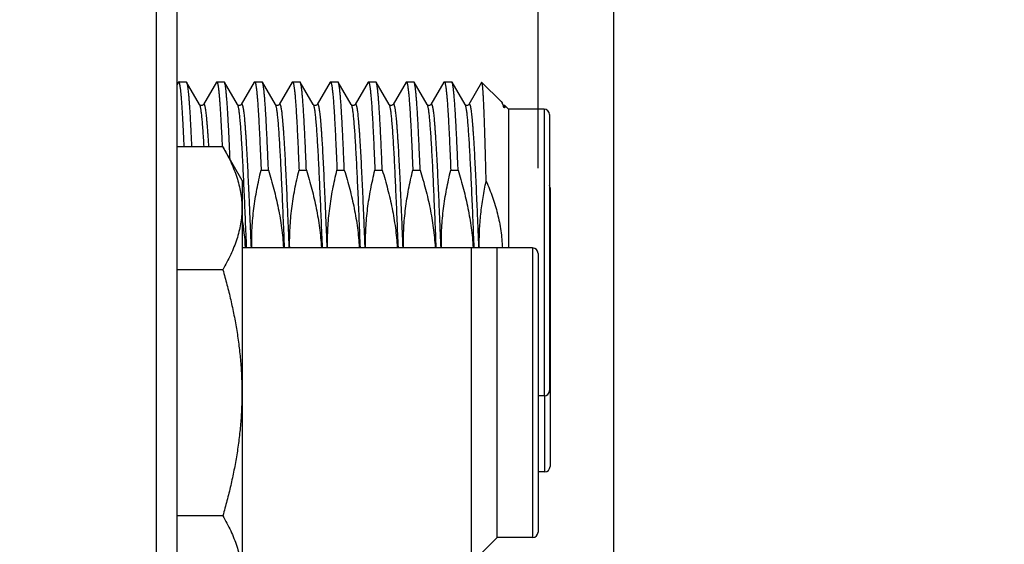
# Model space of a CAD drawing. Header units: inches. Extents: x 0 to 22, y 0 to 17.
# Tile 29 of 91: x 2.3 to 3, y 10.7 to 11.1. Entities that reach past the tile are written whole.
import ezdxf

# ---------------------------------------------------------------- set-up
doc = ezdxf.new("R2010")
doc.units = ezdxf.units.IN
doc.header["$LTSCALE"] = 1.21
doc.header["$MEASUREMENT"] = 0
doc.layers.get('0').update_dxf_attribs({"linetype": 'CONTINUOUS'})
doc.layers.add('DIMENSIONS', color=7, linetype='CONTINUOUS')
doc.styles.get("Standard").update_dxf_attribs({"font": 'txt', "width": 0.8})
doc.dimstyles.new('DIMSTYLE_1', dxfattribs={"dimtxt": 0.125, "dimasz": 0.18, "dimexe": 0.18, "dimexo": 0.0625, "dimgap": 0.09, "dimtad": 0, "dimtih": 1, "dimtoh": 1, "dimdec": 3, "dimzin": 4, "dimdsep": 46, "dimtxsty": 'STANDARD', "dimblk": '_FILLED', "dimblk1": '_FILLED', "dimblk2": '_FILLED', "dimcen": 0.09, "dimadec": 0, "dimazin": 0, "dimtp": 0.01, "dimtm": 0.01, "dimtfac": 1, "dimtdec": 3, "dimtofl": 0, "dimtmove": 0, "dimatfit": 3, "dimldrblk": '_FILLED', "dimfxl": 1, "dimtolj": 1, "dimtzin": 4, "dimarcsym": 0})

# ---------------------------------------------------------------- blocks, each defined once
blk = doc.blocks.new('*D33')
at = {"layer": 'DIMENSIONS', "color": 2, "linetype": 'CONTINUOUS'}
for p, q in [((2.91087, 12.57), (2.91087, 12.77886)), ((2.7265, 12.42188), (2.91087, 12.57)), ((2.7265, 9.70625), (2.7265, 12.42188))]:
    blk.add_line(p, q, dxfattribs=at)
at = {"layer": 'DIMENSIONS', "color": 2, "linetype": 'CONTINUOUS', "insert": (2.84837, 12.84136), "char_height": 0.125, "width": 1.225, "attachment_point": 1, "rotation": 90, "line_spacing_factor": 0.9}
blk.add_mtext('.435{\\Ftxt.shx;\\W1.000000;\\H0.125000; }[11.05]', dxfattribs=at)
blk = doc.blocks.new('_FILLED')
at = {"color": 0, "linetype": 'BYBLOCK'}
blk.add_solid([(0, 0), (-1, 0.1736), (-1, -0.1736)], dxfattribs=at)
blk = doc.blocks.new('*D36')
at = {"layer": 'DIMENSIONS', "color": 2, "linetype": 'CONTINUOUS'}
blk.add_line((2.671, 10.98472), (2.671, 12.78094), dxfattribs=at)
at = {"layer": 'DIMENSIONS', "color": 2, "linetype": 'CONTINUOUS', "insert": (2.6085, 12.84344), "char_height": 0.125, "width": 1.425, "attachment_point": 1, "rotation": 90, "line_spacing_factor": 0.9}
blk.add_mtext('3X .380{\\Ftxt.shx;\\W1.000000;\\H0.125000; }[9.64]', dxfattribs=at)

msp = doc.modelspace()

# ---------------------------------------------------------------- linework, layer by layer
at = {"color": 7, "linetype": 'CONTINUOUS'}
for p, q in [((2.39137, 12.09136), (2.39137, 7.95545)), ((2.40637, 12.07736), (2.40637, 7.95545)), ((2.40762, 11.04762), (2.40637, 11.04546)), ((2.40789, 11.04785), (2.40762, 11.04762)), ((2.40789, 11.04785), (2.41328, 11.04785)), ((2.41328, 11.04785), (2.41355, 11.04762)), ((2.42305, 11.0312), (2.41355, 11.04762)), ((2.43539, 11.04762), (2.42589, 11.0312)), ((2.43539, 11.04762), (2.43566, 11.04785)), ((2.43566, 11.04785), (2.44105, 11.04785)), ((2.44132, 11.04762), (2.44105, 11.04785)), ((2.45083, 11.0312), (2.44132, 11.04762)), ((2.46317, 11.04762), (2.45367, 11.0312)), ((2.46317, 11.04762), (2.46344, 11.04785)), ((2.46344, 11.04785), (2.46883, 11.04785)), ((2.4691, 11.04762), (2.46883, 11.04785)), ((2.4786, 11.0312), (2.4691, 11.04762)), ((2.49095, 11.04762), (2.48145, 11.0312)), ((2.49095, 11.04762), (2.49122, 11.04785)), ((2.49122, 11.04785), (2.49661, 11.04785)), ((2.49688, 11.04762), (2.49661, 11.04785)), ((2.50638, 11.0312), (2.49688, 11.04762)), ((2.51872, 11.04762), (2.50922, 11.0312)), ((2.51872, 11.04762), (2.51899, 11.04785)), ((2.51899, 11.04785), (2.52438, 11.04785)), ((2.52466, 11.04762), (2.52438, 11.04785)), ((2.53416, 11.0312), (2.52466, 11.04762)), ((2.5465, 11.04762), (2.537, 11.0312)), ((2.5465, 11.04762), (2.54677, 11.04785)), ((2.54677, 11.04785), (2.55216, 11.04785)), ((2.55243, 11.04762), (2.55216, 11.04785)), ((2.56193, 11.0312), (2.55243, 11.04762)), ((2.57428, 11.04762), (2.56478, 11.0312)), ((2.57428, 11.04762), (2.57455, 11.04785)), ((2.57455, 11.04785), (2.57994, 11.04785)), ((2.58021, 11.04762), (2.57994, 11.04785)), ((2.58971, 11.0312), (2.58021, 11.04762)), ((2.60206, 11.04762), (2.59255, 11.0312)), ((2.60206, 11.04762), (2.60233, 11.04785)), ((2.60233, 11.04785), (2.60772, 11.04785)), ((2.60799, 11.04762), (2.60772, 11.04785)), ((2.61749, 11.0312), (2.60799, 11.04762)), ((2.62966, 11.04733), (2.62033, 11.0312)), ((2.62983, 11.04739), (2.62966, 11.04733)), ((2.62983, 11.04739), (2.64386, 11.03337)), ((2.64386, 11.03337), (2.64459, 11.03237)), ((2.64527, 11.0312), (2.64459, 11.03237)), ((2.64459, 11.03237), (2.645, 11.03158)), ((2.42306, 11.03118), (2.42305, 11.0312)), ((2.45084, 11.03118), (2.45083, 11.0312)), ((2.47861, 11.03118), (2.4786, 11.0312)), ((2.50639, 11.03118), (2.50638, 11.0312)), ((2.53417, 11.03118), (2.53416, 11.0312)), ((2.56194, 11.03118), (2.56193, 11.0312)), ((2.58973, 11.03117), (2.58971, 11.0312)), ((2.6175, 11.03117), (2.61749, 11.0312)), ((2.64517, 11.03118), (2.64576, 11.02968)), ((2.64528, 11.03117), (2.64527, 11.0312)), ((2.64676, 11.03047), (2.64937, 11.02785)), ((2.64937, 11.02785), (2.64937, 10.92622)), ((2.67537, 11.02785), (2.64937, 11.02785)), ((2.67937, 11.02385), (2.67937, 10.82185)), ((2.44015, 11.00035), (2.40637, 11.00035)), ((2.45437, 10.97572), (2.44015, 11.00035)), ((2.46816, 10.98314), (2.47355, 10.98314)), ((2.49594, 10.98314), (2.50133, 10.98314)), ((2.52371, 10.98314), (2.5291, 10.98314)), ((2.55149, 10.98314), (2.55688, 10.98314)), ((2.57927, 10.98314), (2.58466, 10.98314)), ((2.60705, 10.98314), (2.61243, 10.98314)), ((2.45437, 10.97572), (2.45437, 10.66472)), ((2.67976, 10.9702), (2.67976, 10.7662)), ((2.45437, 10.92654), (2.64068, 10.92654)), ((2.622, 10.92654), (2.622, 10.69522)), ((2.641, 10.92622), (2.64068, 10.92654)), ((2.641, 10.71422), (2.641, 10.92622)), ((2.667, 10.92622), (2.641, 10.92622)), ((2.671, 10.92222), (2.671, 10.71822)), ((2.44015, 10.91029), (2.40637, 10.91029)), ((2.67537, 10.81785), (2.671, 10.81785)), ((2.67576, 10.7622), (2.671, 10.7622)), ((2.44015, 10.73015), (2.40637, 10.73015)), ((2.641, 10.71422), (2.622, 10.69522)), ((2.667, 10.71422), (2.641, 10.71422))]:
    msp.add_line(p, q, dxfattribs=at)
at = {"color": 9, "linetype": 'CONTINUOUS'}
for p, q in [((2.64527, 11.0312), (2.64576, 11.02968)), ((2.67537, 11.02785), (2.67537, 10.81785)), ((2.667, 10.92622), (2.667, 10.71422)), ((2.67576, 10.81785), (2.67576, 10.7622))]:
    msp.add_line(p, q, dxfattribs=at)
at = {"color": 7, "linetype": 'CONTINUOUS'}
for points in [[(2.42589, 11.0312), (2.42584, 11.03111), (2.42569, 11.03095), (2.42539, 11.03073), (2.42493, 11.03053), (2.42441, 11.03047), (2.42389, 11.03057), (2.42348, 11.03077), (2.42322, 11.03099), (2.42309, 11.03114), (2.42306, 11.03118)], [(2.45367, 11.0312), (2.45361, 11.03111), (2.45346, 11.03095), (2.45317, 11.03073), (2.4527, 11.03053), (2.45218, 11.03047), (2.45167, 11.03057), (2.45126, 11.03077), (2.45099, 11.03099), (2.45087, 11.03114), (2.45084, 11.03118)], [(2.48145, 11.0312), (2.48139, 11.03111), (2.48124, 11.03095), (2.48094, 11.03073), (2.48048, 11.03053), (2.47996, 11.03047), (2.47945, 11.03057), (2.47903, 11.03077), (2.47877, 11.03099), (2.47864, 11.03114), (2.47861, 11.03118)], [(2.50922, 11.0312), (2.50922, 11.03119), (2.50916, 11.0311), (2.50899, 11.03092), (2.50866, 11.03069), (2.50819, 11.03051), (2.50769, 11.03047), (2.50719, 11.03058), (2.50678, 11.03079), (2.50653, 11.031), (2.50641, 11.03115), (2.50639, 11.03118)], [(2.537, 11.0312), (2.537, 11.03119), (2.53693, 11.0311), (2.53676, 11.03092), (2.53644, 11.03069), (2.53597, 11.03051), (2.53546, 11.03047), (2.53496, 11.03058), (2.53456, 11.03079), (2.53431, 11.031), (2.53419, 11.03115), (2.53417, 11.03118)], [(2.56478, 11.0312), (2.56477, 11.03119), (2.56471, 11.0311), (2.56454, 11.03092), (2.56422, 11.03069), (2.56375, 11.03051), (2.56324, 11.03047), (2.56274, 11.03058), (2.56233, 11.03079), (2.56208, 11.031), (2.56197, 11.03115), (2.56194, 11.03118)], [(2.59255, 11.0312), (2.5925, 11.03111), (2.59234, 11.03094), (2.59204, 11.03072), (2.59159, 11.03053), (2.59109, 11.03047), (2.59059, 11.03055), (2.59016, 11.03076), (2.58989, 11.03098), (2.58975, 11.03113), (2.58973, 11.03117)], [(2.62033, 11.0312), (2.62027, 11.03111), (2.62012, 11.03095), (2.61983, 11.03073), (2.6194, 11.03054), (2.61888, 11.03047), (2.61835, 11.03056), (2.61789, 11.03079), (2.61763, 11.03102), (2.61751, 11.03116), (2.6175, 11.03117)], [(2.64676, 11.03047), (2.64666, 11.03047), (2.64612, 11.03056), (2.64567, 11.03079), (2.6454, 11.03102), (2.64529, 11.03116), (2.64528, 11.03117)]]:
    msp.add_lwpolyline(points, dxfattribs=at)
for centre, radius, start, end in [((2.63186, 11.02542), 0.01451, 23.51765, 25.14175), ((2.67537, 11.02385), 0.004, 0, 90), ((2.67576, 10.9702), 0.004, 0, 25.12105), ((2.25471, 10.91425), 0.20243, 3.48119, 9.47572), ((2.667, 10.92222), 0.004, 0, 90), ((2.67537, 10.82185), 0.004, 270, 360), ((2.67576, 10.7662), 0.004, 270, 360), ((2.667, 10.71822), 0.004, 270, 360)]:
    msp.add_arc(centre, radius, start, end, dxfattribs=at)
for points, knots in [([(2.41187, 11.00039), (2.41171, 11.00391), (2.41147, 11.00904), (2.41113, 11.01569), (2.41089, 11.02024), (2.41064, 11.02449), (2.41039, 11.02841), (2.41014, 11.032), (2.40989, 11.03525), (2.40965, 11.03813), (2.40943, 11.04031), (2.40926, 11.04187), (2.40914, 11.04289), (2.40901, 11.04382), (2.40889, 11.04466), (2.40877, 11.0454), (2.40864, 11.04604), (2.40852, 11.04659), (2.40841, 11.04698), (2.40833, 11.04724), (2.40826, 11.0474), (2.4082, 11.04754), (2.40814, 11.04765), (2.40808, 11.04774), (2.40802, 11.0478), (2.40795, 11.04784), (2.40791, 11.04785), (2.40789, 11.04785)], [0, 0, 0, 0, 0.220589, 0.322292, 0.417832, 0.506909, 0.589242, 0.664573, 0.732669, 0.793317, 0.846335, 0.869933, 0.891568, 0.911225, 0.928892, 0.944562, 0.958228, 0.969893, 0.979566, 0.983663, 0.987274, 0.990409, 0.993082, 0.995316, 0.997154, 0.998672, 1, 1, 1, 1]), ([(2.41355, 11.04762), (2.41357, 11.04758), (2.41361, 11.0475), (2.41367, 11.04737), (2.41372, 11.04722), (2.41381, 11.04697), (2.41391, 11.04661), (2.41402, 11.0461), (2.41414, 11.04552), (2.41425, 11.04485), (2.41437, 11.04409), (2.41453, 11.04292), (2.41473, 11.04125), (2.41496, 11.039), (2.41519, 11.03643), (2.41542, 11.03355), (2.41565, 11.03036), (2.41588, 11.02687), (2.41611, 11.0231), (2.41634, 11.01905), (2.41657, 11.01474), (2.41689, 11.00849), (2.41711, 11.00368), (2.41726, 11.00039)], [0, 0, 0, 0, 0.002643, 0.005695, 0.009166, 0.013064, 0.022154, 0.032988, 0.045575, 0.059917, 0.076009, 0.093846, 0.134717, 0.182437, 0.236885, 0.297921, 0.36538, 0.439082, 0.518825, 0.604394, 0.695552, 0.792052, 1, 1, 1, 1]), ([(2.43566, 11.04785), (2.43569, 11.04785), (2.43573, 11.04784), (2.43579, 11.0478), (2.43586, 11.04774), (2.43592, 11.04765), (2.43598, 11.04754), (2.43604, 11.0474), (2.4361, 11.04724), (2.43619, 11.04698), (2.4363, 11.04658), (2.43642, 11.04604), (2.43654, 11.0454), (2.43667, 11.04466), (2.43679, 11.04382), (2.43692, 11.04289), (2.43704, 11.04186), (2.43721, 11.04031), (2.43742, 11.03813), (2.43767, 11.03524), (2.43792, 11.032), (2.43817, 11.02841), (2.43841, 11.02448), (2.43866, 11.02023), (2.43891, 11.01567), (2.43925, 11.00902), (2.43949, 11.00389), (2.43965, 11.00037)], [0, 0, 0, 0, 0.001328, 0.002845, 0.004683, 0.006918, 0.00959, 0.012725, 0.016336, 0.020434, 0.030106, 0.041771, 0.055438, 0.071108, 0.088776, 0.108433, 0.130069, 0.153667, 0.206686, 0.267336, 0.335432, 0.410765, 0.493098, 0.582175, 0.677715, 0.779416, 1, 1, 1, 1]), ([(2.44544, 10.99119), (2.44528, 10.99509), (2.44503, 11.00081), (2.44468, 11.00824), (2.44442, 11.01339), (2.44416, 11.01824), (2.44391, 11.02277), (2.44365, 11.02695), (2.4434, 11.03079), (2.44314, 11.03426), (2.44288, 11.03735), (2.44263, 11.04005), (2.44241, 11.04206), (2.44223, 11.04346), (2.4421, 11.04436), (2.44198, 11.04516), (2.44185, 11.04586), (2.44172, 11.04645), (2.44161, 11.04687), (2.44152, 11.04716), (2.44146, 11.04734), (2.44139, 11.04749), (2.44135, 11.04758), (2.44132, 11.04762)], [0, 0, 0, 0, 0.206611, 0.30292, 0.394124, 0.479918, 0.560011, 0.634137, 0.702045, 0.763511, 0.81833, 0.866325, 0.907343, 0.925197, 0.941264, 0.955536, 0.968004, 0.978671, 0.98754, 0.991307, 0.994634, 0.997528, 1, 1, 1, 1]), ([(2.46344, 11.04785), (2.46345, 11.04785), (2.46348, 11.04785), (2.46352, 11.04784), (2.46355, 11.04781), (2.46361, 11.04777), (2.46367, 11.04769), (2.46374, 11.04757), (2.46382, 11.04741), (2.46389, 11.04722), (2.46396, 11.04699), (2.46407, 11.04662), (2.46419, 11.04608), (2.46434, 11.04531), (2.46448, 11.04442), (2.46463, 11.04338), (2.46478, 11.04222), (2.46492, 11.04092), (2.46507, 11.03949), (2.46527, 11.03732), (2.46552, 11.0343), (2.46582, 11.03031), (2.46611, 11.02584), (2.4664, 11.0209), (2.4667, 11.01554), (2.46699, 11.00976), (2.46728, 11.00359), (2.46769, 10.99468), (2.46797, 10.98782), (2.46816, 10.98314)], [0, 0, 0, 0, 0.00057, 0.001171, 0.001829, 0.002564, 0.004315, 0.006501, 0.009157, 0.012303, 0.015951, 0.020105, 0.029952, 0.04186, 0.05583, 0.071855, 0.089924, 0.110019, 0.132123, 0.156212, 0.210243, 0.271883, 0.340862, 0.41688, 0.499601, 0.58866, 0.683662, 0.784187, 1, 1, 1, 1]), ([(2.47355, 10.98314), (2.47337, 10.98756), (2.4731, 10.99405), (2.47272, 11.00251), (2.47245, 11.00839), (2.47217, 11.01394), (2.47189, 11.01912), (2.47162, 11.02393), (2.47134, 11.02833), (2.47106, 11.03232), (2.47079, 11.03588), (2.47055, 11.03856), (2.47036, 11.04048), (2.47022, 11.04175), (2.47008, 11.0429), (2.46994, 11.04393), (2.46981, 11.04484), (2.46967, 11.04564), (2.46953, 11.04631), (2.46941, 11.04679), (2.46931, 11.04711), (2.46925, 11.04731), (2.46918, 11.04748), (2.46913, 11.04758), (2.4691, 11.04762)], [0, 0, 0, 0, 0.205132, 0.301158, 0.392317, 0.478247, 0.558611, 0.633092, 0.701399, 0.763266, 0.818451, 0.866745, 0.888249, 0.907964, 0.925875, 0.941964, 0.956221, 0.968638, 0.979211, 0.987944, 0.991627, 0.994858, 0.997645, 1, 1, 1, 1]), ([(2.49122, 11.04785), (2.49123, 11.04785), (2.49126, 11.04785), (2.49129, 11.04784), (2.49133, 11.04781), (2.49138, 11.04777), (2.49145, 11.04769), (2.49152, 11.04757), (2.49159, 11.04741), (2.49167, 11.04722), (2.49174, 11.04699), (2.49184, 11.04662), (2.49197, 11.04608), (2.49211, 11.04531), (2.49226, 11.04442), (2.49241, 11.04338), (2.49255, 11.04222), (2.4927, 11.04092), (2.49285, 11.03949), (2.49305, 11.03732), (2.4933, 11.0343), (2.49359, 11.03031), (2.49389, 11.02584), (2.49418, 11.0209), (2.49447, 11.01554), (2.49477, 11.00976), (2.49506, 11.00359), (2.49546, 10.99468), (2.49575, 10.98782), (2.49594, 10.98314)], [0, 0, 0, 0, 0.00057, 0.001171, 0.001829, 0.002564, 0.004315, 0.006501, 0.009157, 0.012303, 0.015951, 0.020105, 0.029952, 0.04186, 0.05583, 0.071855, 0.089924, 0.110019, 0.132123, 0.156212, 0.210243, 0.271883, 0.340862, 0.41688, 0.499601, 0.58866, 0.683662, 0.784187, 1, 1, 1, 1]), ([(2.50133, 10.98314), (2.50115, 10.98756), (2.50088, 10.99405), (2.5005, 11.00251), (2.50022, 11.00839), (2.49995, 11.01394), (2.49967, 11.01912), (2.49939, 11.02393), (2.49912, 11.02833), (2.49884, 11.03232), (2.49856, 11.03588), (2.49833, 11.03856), (2.49814, 11.04048), (2.498, 11.04175), (2.49786, 11.0429), (2.49772, 11.04393), (2.49758, 11.04484), (2.49745, 11.04564), (2.49731, 11.04631), (2.49719, 11.04679), (2.49709, 11.04711), (2.49702, 11.04731), (2.49695, 11.04748), (2.4969, 11.04758), (2.49688, 11.04762)], [0, 0, 0, 0, 0.205132, 0.301158, 0.392317, 0.478247, 0.558611, 0.633092, 0.701399, 0.763266, 0.818451, 0.866745, 0.888249, 0.907964, 0.925875, 0.941964, 0.956221, 0.968638, 0.979211, 0.987944, 0.991627, 0.994858, 0.997645, 1, 1, 1, 1]), ([(2.51899, 11.04785), (2.51901, 11.04785), (2.51903, 11.04785), (2.51907, 11.04784), (2.51911, 11.04781), (2.51916, 11.04777), (2.51922, 11.04769), (2.5193, 11.04757), (2.51937, 11.04741), (2.51944, 11.04722), (2.51952, 11.04699), (2.51962, 11.04662), (2.51975, 11.04608), (2.51989, 11.04531), (2.52004, 11.04442), (2.52018, 11.04338), (2.52033, 11.04222), (2.52048, 11.04092), (2.52062, 11.03949), (2.52083, 11.03732), (2.52108, 11.0343), (2.52137, 11.03031), (2.52166, 11.02584), (2.52196, 11.0209), (2.52225, 11.01554), (2.52254, 11.00976), (2.52284, 11.00359), (2.52324, 10.99468), (2.52353, 10.98782), (2.52371, 10.98314)], [0, 0, 0, 0, 0.00057, 0.001171, 0.001829, 0.002564, 0.004315, 0.006501, 0.009157, 0.012303, 0.015951, 0.020105, 0.029952, 0.04186, 0.05583, 0.071855, 0.089924, 0.110019, 0.132123, 0.156212, 0.210243, 0.271883, 0.340862, 0.41688, 0.499601, 0.58866, 0.683662, 0.784187, 1, 1, 1, 1]), ([(2.5291, 10.98314), (2.52893, 10.98756), (2.52865, 10.99405), (2.52828, 11.00251), (2.528, 11.00839), (2.52772, 11.01394), (2.52745, 11.01912), (2.52717, 11.02393), (2.52689, 11.02833), (2.52662, 11.03232), (2.52634, 11.03588), (2.5261, 11.03856), (2.52591, 11.04048), (2.52577, 11.04175), (2.52564, 11.0429), (2.5255, 11.04393), (2.52536, 11.04484), (2.52522, 11.04564), (2.52509, 11.04631), (2.52497, 11.04679), (2.52487, 11.04711), (2.5248, 11.04731), (2.52473, 11.04748), (2.52468, 11.04758), (2.52466, 11.04762)], [0, 0, 0, 0, 0.205132, 0.301158, 0.392317, 0.478247, 0.558611, 0.633092, 0.701399, 0.763266, 0.818451, 0.866745, 0.888249, 0.907964, 0.925875, 0.941964, 0.956221, 0.968638, 0.979211, 0.987944, 0.991627, 0.994858, 0.997645, 1, 1, 1, 1]), ([(2.54677, 11.04785), (2.54678, 11.04785), (2.54681, 11.04785), (2.54685, 11.04784), (2.54688, 11.04781), (2.54694, 11.04777), (2.547, 11.04769), (2.54707, 11.04757), (2.54715, 11.04741), (2.54722, 11.04722), (2.54729, 11.04699), (2.5474, 11.04662), (2.54752, 11.04608), (2.54767, 11.04531), (2.54781, 11.04442), (2.54796, 11.04338), (2.54811, 11.04222), (2.54825, 11.04092), (2.5484, 11.03949), (2.5486, 11.03732), (2.54886, 11.0343), (2.54915, 11.03031), (2.54944, 11.02584), (2.54973, 11.0209), (2.55003, 11.01554), (2.55032, 11.00976), (2.55061, 11.00359), (2.55102, 10.99468), (2.5513, 10.98782), (2.55149, 10.98314)], [0, 0, 0, 0, 0.00057, 0.001171, 0.001829, 0.002564, 0.004315, 0.006501, 0.009157, 0.012303, 0.015951, 0.020105, 0.029952, 0.04186, 0.05583, 0.071855, 0.089924, 0.110019, 0.132123, 0.156212, 0.210243, 0.271883, 0.340862, 0.41688, 0.499601, 0.58866, 0.683662, 0.784187, 1, 1, 1, 1]), ([(2.55688, 10.98314), (2.5567, 10.98756), (2.55643, 10.99405), (2.55605, 11.00251), (2.55578, 11.00839), (2.5555, 11.01394), (2.55522, 11.01912), (2.55495, 11.02393), (2.55467, 11.02833), (2.55439, 11.03232), (2.55412, 11.03588), (2.55388, 11.03856), (2.55369, 11.04048), (2.55355, 11.04175), (2.55341, 11.0429), (2.55327, 11.04393), (2.55314, 11.04484), (2.553, 11.04564), (2.55286, 11.04631), (2.55274, 11.04679), (2.55265, 11.04711), (2.55258, 11.04731), (2.55251, 11.04748), (2.55246, 11.04758), (2.55243, 11.04762)], [0, 0, 0, 0, 0.205132, 0.301158, 0.392317, 0.478247, 0.558611, 0.633092, 0.701399, 0.763266, 0.818451, 0.866745, 0.888249, 0.907964, 0.925875, 0.941964, 0.956221, 0.968638, 0.979211, 0.987944, 0.991627, 0.994858, 0.997645, 1, 1, 1, 1]), ([(2.57455, 11.04785), (2.57456, 11.04785), (2.57459, 11.04785), (2.57462, 11.04784), (2.57466, 11.04781), (2.57471, 11.04777), (2.57478, 11.04769), (2.57485, 11.04757), (2.57492, 11.04741), (2.575, 11.04722), (2.57507, 11.04699), (2.57517, 11.04662), (2.5753, 11.04608), (2.57545, 11.04531), (2.57559, 11.04442), (2.57574, 11.04338), (2.57588, 11.04222), (2.57603, 11.04092), (2.57618, 11.03949), (2.57638, 11.03732), (2.57663, 11.0343), (2.57693, 11.03031), (2.57722, 11.02584), (2.57751, 11.0209), (2.5778, 11.01554), (2.5781, 11.00976), (2.57839, 11.00359), (2.57879, 10.99468), (2.57908, 10.98782), (2.57927, 10.98314)], [0, 0, 0, 0, 0.00057, 0.001171, 0.001829, 0.002564, 0.004315, 0.006501, 0.009157, 0.012303, 0.015951, 0.020105, 0.029952, 0.04186, 0.05583, 0.071855, 0.089924, 0.110019, 0.132123, 0.156212, 0.210243, 0.271883, 0.340862, 0.41688, 0.499601, 0.58866, 0.683662, 0.784187, 1, 1, 1, 1]), ([(2.58466, 10.98314), (2.58448, 10.98756), (2.58421, 10.99405), (2.58383, 11.00251), (2.58355, 11.00839), (2.58328, 11.01394), (2.583, 11.01912), (2.58272, 11.02393), (2.58245, 11.02833), (2.58217, 11.03232), (2.5819, 11.03588), (2.58166, 11.03856), (2.58147, 11.04048), (2.58133, 11.04175), (2.58119, 11.0429), (2.58105, 11.04393), (2.58091, 11.04484), (2.58078, 11.04564), (2.58064, 11.04631), (2.58052, 11.04679), (2.58042, 11.04711), (2.58035, 11.04731), (2.58028, 11.04748), (2.58023, 11.04758), (2.58021, 11.04762)], [0, 0, 0, 0, 0.205132, 0.301158, 0.392317, 0.478247, 0.558611, 0.633092, 0.701399, 0.763266, 0.818451, 0.866745, 0.888249, 0.907964, 0.925875, 0.941964, 0.956221, 0.968638, 0.979211, 0.987944, 0.991627, 0.994858, 0.997645, 1, 1, 1, 1]), ([(2.60233, 11.04785), (2.60234, 11.04785), (2.60236, 11.04785), (2.6024, 11.04784), (2.60244, 11.04781), (2.60249, 11.04777), (2.60256, 11.04769), (2.60263, 11.04757), (2.6027, 11.04741), (2.60277, 11.04722), (2.60285, 11.04699), (2.60295, 11.04662), (2.60308, 11.04608), (2.60322, 11.04531), (2.60337, 11.04442), (2.60351, 11.04338), (2.60366, 11.04222), (2.60381, 11.04092), (2.60395, 11.03949), (2.60416, 11.03732), (2.60441, 11.0343), (2.6047, 11.03031), (2.60499, 11.02584), (2.60529, 11.0209), (2.60558, 11.01554), (2.60587, 11.00976), (2.60617, 11.00359), (2.60657, 10.99468), (2.60686, 10.98782), (2.60705, 10.98314)], [0, 0, 0, 0, 0.00057, 0.001171, 0.001829, 0.002564, 0.004315, 0.006501, 0.009157, 0.012303, 0.015951, 0.020105, 0.029952, 0.04186, 0.05583, 0.071855, 0.089924, 0.110019, 0.132123, 0.156212, 0.210243, 0.271883, 0.340862, 0.41688, 0.499601, 0.58866, 0.683662, 0.784187, 1, 1, 1, 1]), ([(2.61243, 10.98314), (2.61226, 10.98756), (2.61199, 10.99405), (2.61161, 11.00251), (2.61133, 11.00839), (2.61105, 11.01394), (2.61078, 11.01912), (2.6105, 11.02393), (2.61022, 11.02833), (2.60995, 11.03232), (2.60967, 11.03588), (2.60944, 11.03856), (2.60924, 11.04048), (2.60911, 11.04175), (2.60897, 11.0429), (2.60883, 11.04393), (2.60869, 11.04484), (2.60855, 11.04564), (2.60842, 11.04631), (2.6083, 11.04679), (2.6082, 11.04711), (2.60813, 11.04731), (2.60806, 11.04748), (2.60801, 11.04758), (2.60799, 11.04762)], [0, 0, 0, 0, 0.205132, 0.301158, 0.392317, 0.478247, 0.558611, 0.633092, 0.701399, 0.763266, 0.818451, 0.866745, 0.888249, 0.907964, 0.925875, 0.941964, 0.956221, 0.968638, 0.979211, 0.987944, 0.991627, 0.994858, 0.997645, 1, 1, 1, 1]), ([(2.63299, 10.97523), (2.63292, 10.97782), (2.63279, 10.98289), (2.63259, 10.99033), (2.63239, 10.99745), (2.6322, 11.0042), (2.632, 11.01056), (2.6318, 11.01649), (2.63161, 11.02196), (2.63141, 11.02696), (2.63122, 11.03144), (2.63105, 11.03485), (2.63091, 11.03731), (2.63082, 11.03894), (2.63072, 11.04044), (2.63062, 11.04179), (2.63052, 11.043), (2.63043, 11.04407), (2.63033, 11.04498), (2.63023, 11.04575), (2.63015, 11.0463), (2.63008, 11.04667), (2.63003, 11.04688), (2.62999, 11.04706), (2.62994, 11.04721), (2.6299, 11.0473), (2.62986, 11.04736), (2.62984, 11.04738), (2.62983, 11.04739)], [0, 0, 0, 0, 0.107251, 0.21047, 0.309144, 0.402784, 0.490929, 0.57315, 0.649047, 0.718256, 0.780445, 0.835322, 0.859936, 0.882631, 0.903379, 0.922158, 0.938948, 0.953731, 0.966494, 0.977226, 0.985924, 0.98951, 0.99259, 0.995167, 0.997248, 0.998848, 0.999476, 1, 1, 1, 1]), ([(2.64676, 11.03047), (2.64676, 11.03047), (2.64676, 11.03047), (2.64676, 11.03046), (2.64676, 11.03046), (2.64676, 11.03045), (2.64676, 11.03044), (2.64676, 11.03042), (2.64676, 11.0304), (2.64675, 11.03037), (2.64675, 11.03034), (2.64675, 11.03029), (2.64674, 11.03021), (2.64673, 11.03011), (2.64671, 11.02998), (2.64669, 11.02985), (2.64667, 11.02969), (2.64663, 11.02952), (2.6466, 11.02937), (2.64657, 11.02925), (2.64654, 11.02915), (2.64651, 11.02906), (2.64646, 11.02897), (2.64642, 11.02889), (2.64638, 11.02885), (2.64635, 11.02883), (2.64633, 11.02881), (2.6463, 11.0288), (2.64626, 11.0288), (2.64622, 11.02882), (2.64616, 11.02885), (2.6461, 11.02892), (2.64605, 11.029), (2.64599, 11.02911), (2.64594, 11.02922), (2.64588, 11.02935), (2.64584, 11.02946), (2.6458, 11.02957), (2.64577, 11.02964), (2.64576, 11.02968)], [0, 0, 0, 0, 0.00045, 0.001298, 0.002561, 0.004243, 0.008866, 0.015167, 0.023138, 0.032771, 0.044057, 0.056984, 0.08771, 0.124829, 0.168184, 0.217573, 0.272722, 0.333241, 0.39855, 0.432733, 0.467718, 0.503273, 0.539081, 0.574779, 0.592648, 0.601731, 0.611125, 0.621285, 0.633456, 0.65222, 0.671549, 0.7026, 0.744269, 0.775911, 0.829246, 0.876293, 0.919785, 0.960828, 1, 1, 1, 1]), ([(2.44015, 11.00035), (2.4412, 10.99854), (2.4432, 10.99489), (2.44594, 10.98935), (2.44835, 10.98376), (2.45038, 10.97813), (2.452, 10.97246), (2.45319, 10.96677), (2.45392, 10.96105), (2.45416, 10.95532), (2.45392, 10.94959), (2.45319, 10.94387), (2.452, 10.93817), (2.45038, 10.93251), (2.44835, 10.92688), (2.44594, 10.92129), (2.4432, 10.91574), (2.4412, 10.9121), (2.44015, 10.91029)], [0, 0, 0, 0, 0.06594, 0.130787, 0.194529, 0.257201, 0.318894, 0.379764, 0.440039, 0.5, 0.559961, 0.620236, 0.681106, 0.742799, 0.805471, 0.869213, 0.93406, 1, 1, 1, 1]), ([(2.46132, 10.92654), (2.46127, 10.92893), (2.46126, 10.93369), (2.46152, 10.94084), (2.46204, 10.94797), (2.46281, 10.95507), (2.46382, 10.96215), (2.46547, 10.97154), (2.46702, 10.97852), (2.46816, 10.98314)], [0, 0, 0, 0, 0.125003, 0.250005, 0.375008, 0.50001, 0.625013, 0.750016, 1, 1, 1, 1]), ([(2.47355, 10.98314), (2.47497, 10.97854), (2.47763, 10.96928), (2.48036, 10.95755), (2.48211, 10.94807), (2.48319, 10.94093), (2.48402, 10.93375), (2.4844, 10.92895), (2.48454, 10.92654)], [0, 0, 0, 0, 0.249994, 0.49998, 0.624985, 0.74999, 0.874995, 1, 1, 1, 1]), ([(2.4891, 10.92654), (2.48905, 10.92893), (2.48904, 10.93369), (2.4893, 10.94084), (2.48982, 10.94797), (2.49059, 10.95507), (2.4916, 10.96215), (2.49325, 10.97154), (2.49479, 10.97852), (2.49594, 10.98314)], [0, 0, 0, 0, 0.125003, 0.250005, 0.375008, 0.50001, 0.625013, 0.750016, 1, 1, 1, 1]), ([(2.50133, 10.98314), (2.50275, 10.97854), (2.50541, 10.96928), (2.50813, 10.95755), (2.50989, 10.94807), (2.51096, 10.94093), (2.51179, 10.93375), (2.51217, 10.92895), (2.51232, 10.92654)], [0, 0, 0, 0, 0.249994, 0.49998, 0.624985, 0.74999, 0.874995, 1, 1, 1, 1]), ([(2.51688, 10.92654), (2.51683, 10.92893), (2.51682, 10.93369), (2.51707, 10.94084), (2.51759, 10.94797), (2.51836, 10.95507), (2.51938, 10.96215), (2.52102, 10.97154), (2.52257, 10.97852), (2.52371, 10.98314)], [0, 0, 0, 0, 0.125003, 0.250005, 0.375008, 0.50001, 0.625013, 0.750016, 1, 1, 1, 1]), ([(2.5291, 10.98314), (2.53053, 10.97854), (2.53318, 10.96928), (2.53591, 10.95755), (2.53766, 10.94807), (2.53874, 10.94093), (2.53957, 10.93375), (2.53995, 10.92895), (2.54009, 10.92654)], [0, 0, 0, 0, 0.249994, 0.49998, 0.624985, 0.74999, 0.874995, 1, 1, 1, 1]), ([(2.54465, 10.92654), (2.5446, 10.92893), (2.5446, 10.93369), (2.54485, 10.94084), (2.54537, 10.94797), (2.54614, 10.95507), (2.54715, 10.96215), (2.5488, 10.97154), (2.55035, 10.97852), (2.55149, 10.98314)], [0, 0, 0, 0, 0.125003, 0.250005, 0.375008, 0.50001, 0.625013, 0.750016, 1, 1, 1, 1]), ([(2.55688, 10.98314), (2.5583, 10.97854), (2.56096, 10.96928), (2.56369, 10.95755), (2.56544, 10.94807), (2.56652, 10.94093), (2.56735, 10.93375), (2.56773, 10.92895), (2.56787, 10.92654)], [0, 0, 0, 0, 0.249994, 0.49998, 0.624985, 0.74999, 0.874995, 1, 1, 1, 1]), ([(2.57243, 10.92654), (2.57238, 10.92893), (2.57237, 10.93369), (2.57263, 10.94084), (2.57315, 10.94797), (2.57392, 10.95507), (2.57493, 10.96215), (2.57658, 10.97154), (2.57812, 10.97852), (2.57927, 10.98314)], [0, 0, 0, 0, 0.125003, 0.250005, 0.375008, 0.50001, 0.625013, 0.750016, 1, 1, 1, 1]), ([(2.58466, 10.98314), (2.58608, 10.97854), (2.58874, 10.96928), (2.59147, 10.95755), (2.59322, 10.94807), (2.5943, 10.94093), (2.59513, 10.93375), (2.5955, 10.92895), (2.59565, 10.92655)], [0, 0, 0, 0, 0.249994, 0.49998, 0.624985, 0.74999, 0.874995, 1, 1, 1, 1]), ([(2.60021, 10.92654), (2.60016, 10.92893), (2.60015, 10.93369), (2.6004, 10.94084), (2.60092, 10.94797), (2.6017, 10.95507), (2.60271, 10.96215), (2.60435, 10.97154), (2.6059, 10.97852), (2.60705, 10.98314)], [0, 0, 0, 0, 0.125002, 0.250005, 0.375008, 0.500011, 0.625014, 0.750017, 1, 1, 1, 1]), ([(2.61243, 10.98314), (2.61386, 10.97854), (2.61652, 10.96928), (2.61924, 10.95755), (2.62099, 10.94807), (2.62207, 10.94093), (2.6229, 10.93375), (2.62328, 10.92895), (2.62342, 10.92654)], [0, 0, 0, 0, 0.249994, 0.49998, 0.624985, 0.74999, 0.874995, 1, 1, 1, 1]), ([(2.62799, 10.92654), (2.62794, 10.92859), (2.62792, 10.93268), (2.62809, 10.93881), (2.62846, 10.94493), (2.6292, 10.95307), (2.63058, 10.9632), (2.63212, 10.97124), (2.63299, 10.97523)], [0, 0, 0, 0, 0.125006, 0.250012, 0.375017, 0.500023, 0.750009, 1, 1, 1, 1]), ([(2.63299, 10.97523), (2.63466, 10.97135), (2.63698, 10.96545), (2.6396, 10.9574), (2.64129, 10.95129), (2.64269, 10.94511), (2.64376, 10.93885), (2.6445, 10.93255), (2.64475, 10.92833), (2.64482, 10.92622)], [0, 0, 0, 0, 0.249972, 0.374978, 0.499984, 0.624989, 0.749993, 0.874997, 1, 1, 1, 1]), ([(2.44015, 10.91029), (2.4412, 10.90663), (2.44323, 10.89928), (2.44596, 10.88818), (2.44836, 10.877), (2.45039, 10.86575), (2.45201, 10.85443), (2.4532, 10.84306), (2.45392, 10.83165), (2.45416, 10.82022), (2.45392, 10.80879), (2.4532, 10.79738), (2.45201, 10.78601), (2.45039, 10.77469), (2.44836, 10.76344), (2.44596, 10.75226), (2.44323, 10.74116), (2.4412, 10.73381), (2.44015, 10.73015)], [0, 0, 0, 0, 0.062501, 0.125001, 0.187502, 0.250002, 0.312501, 0.375001, 0.437501, 0.5, 0.562499, 0.624999, 0.687499, 0.749998, 0.812498, 0.874999, 0.937499, 1, 1, 1, 1]), ([(2.44015, 10.73015), (2.4412, 10.72834), (2.4432, 10.7247), (2.44594, 10.71915), (2.44835, 10.71356), (2.45038, 10.70793), (2.452, 10.70226), (2.45319, 10.69657), (2.45392, 10.69085), (2.45416, 10.68512), (2.45392, 10.67939), (2.45319, 10.67367), (2.452, 10.66797), (2.45038, 10.66231), (2.44835, 10.65668), (2.44594, 10.65109), (2.4432, 10.64554), (2.4412, 10.6419), (2.44015, 10.64009)], [0, 0, 0, 0, 0.06594, 0.130787, 0.194529, 0.257201, 0.318894, 0.379764, 0.440039, 0.5, 0.559961, 0.620236, 0.681106, 0.742799, 0.805471, 0.869213, 0.93406, 1, 1, 1, 1])]:
    msp.add_open_spline(points, degree=3, knots=knots, dxfattribs=at)
at = {"color": 9, "linetype": 'CONTINUOUS'}
for points, knots in [([(2.42305, 11.0312), (2.42309, 11.03113), (2.42316, 11.03099), (2.42325, 11.03074), (2.42335, 11.03044), (2.42345, 11.03009), (2.42354, 11.02968), (2.42368, 11.02904), (2.42385, 11.02811), (2.42404, 11.02684), (2.42423, 11.02537), (2.42442, 11.0237), (2.42462, 11.02183), (2.42481, 11.01977), (2.42508, 11.01665), (2.42541, 11.01231), (2.4258, 11.00658), (2.42604, 11.00254), (2.42617, 11.00041)], [0, 0, 0, 0, 0.007021, 0.01559, 0.02575, 0.037524, 0.050923, 0.065955, 0.100913, 0.142377, 0.190293, 0.244584, 0.305157, 0.371903, 0.444697, 0.607874, 0.793449, 1, 1, 1, 1]), ([(2.42589, 11.0312), (2.42591, 11.03123), (2.42595, 11.03129), (2.426, 11.03136), (2.42606, 11.03141), (2.42612, 11.03145), (2.42618, 11.03147), (2.42624, 11.03146), (2.4263, 11.03144), (2.42636, 11.0314), (2.42642, 11.03133), (2.42648, 11.03125), (2.42654, 11.03116), (2.42662, 11.03099), (2.42672, 11.03073), (2.42684, 11.03036), (2.42695, 11.02992), (2.42707, 11.02941), (2.42718, 11.02881), (2.4273, 11.02815), (2.42742, 11.02741), (2.42758, 11.02628), (2.42778, 11.02469), (2.42801, 11.02257), (2.42824, 11.02017), (2.42847, 11.01749), (2.42871, 11.01456), (2.42894, 11.01136), (2.42917, 11.00792), (2.4294, 11.00424), (2.42956, 11.00171), (2.42963, 11.00041)], [0, 0, 0, 0, 0.003406, 0.006329, 0.008817, 0.010948, 0.012847, 0.014684, 0.016647, 0.018892, 0.021526, 0.024615, 0.0282, 0.032306, 0.042141, 0.054205, 0.068533, 0.085142, 0.104038, 0.125219, 0.148678, 0.174405, 0.232604, 0.299681, 0.375466, 0.459756, 0.552327, 0.652924, 0.761271, 0.87707, 1, 1, 1, 1]), ([(2.45083, 11.0312), (2.45086, 11.03113), (2.45094, 11.03098), (2.45104, 11.03072), (2.45114, 11.0304), (2.45124, 11.03003), (2.45134, 11.0296), (2.45148, 11.02891), (2.45165, 11.02792), (2.45185, 11.02656), (2.45205, 11.02498), (2.45226, 11.02319), (2.45246, 11.02119), (2.45266, 11.01898), (2.45294, 11.01564), (2.45328, 11.01099), (2.45368, 11.00485), (2.45409, 10.99803), (2.45449, 10.99058), (2.45489, 10.98256), (2.45529, 10.97404), (2.4557, 10.96509), (2.4561, 10.95578), (2.45664, 10.9429), (2.45704, 10.93312), (2.45731, 10.92654)], [0, 0, 0, 0, 0.002166, 0.004828, 0.007998, 0.011684, 0.015891, 0.020618, 0.031637, 0.044731, 0.059882, 0.077063, 0.096242, 0.117379, 0.140434, 0.192103, 0.250824, 0.316108, 0.387412, 0.46414, 0.545652, 0.631265, 0.720262, 0.811898, 1, 1, 1, 1]), ([(2.45367, 11.0312), (2.45369, 11.03123), (2.45372, 11.03128), (2.45378, 11.03135), (2.45383, 11.03141), (2.45389, 11.03144), (2.45394, 11.03147), (2.454, 11.03147), (2.45406, 11.03145), (2.45412, 11.03142), (2.45417, 11.03137), (2.45423, 11.0313), (2.45428, 11.03121), (2.45436, 11.03107), (2.45446, 11.03084), (2.45457, 11.03052), (2.45468, 11.03013), (2.45479, 11.02968), (2.4549, 11.02915), (2.45501, 11.02856), (2.45512, 11.0279), (2.45527, 11.02689), (2.45546, 11.02547), (2.45568, 11.02357), (2.4559, 11.02141), (2.45612, 11.01901), (2.45634, 11.01636), (2.45656, 11.01348), (2.45678, 11.01036), (2.45701, 11.00703), (2.45731, 11.00217), (2.45768, 10.99561), (2.45813, 10.98721), (2.45857, 10.97816), (2.45901, 10.96855), (2.45945, 10.95848), (2.45989, 10.94805), (2.46033, 10.93736), (2.46063, 10.93017), (2.46077, 10.92654)], [0, 0, 0, 0, 0.000978, 0.001824, 0.002551, 0.003176, 0.00373, 0.004255, 0.0048, 0.005407, 0.006111, 0.006931, 0.007881, 0.008969, 0.011579, 0.01479, 0.018612, 0.023053, 0.028116, 0.033799, 0.040103, 0.047025, 0.062712, 0.080827, 0.101331, 0.124174, 0.149303, 0.176656, 0.206164, 0.237755, 0.27135, 0.344211, 0.424018, 0.50997, 0.601204, 0.696801, 0.795801, 0.897208, 1, 1, 1, 1]), ([(2.4786, 11.0312), (2.47864, 11.03113), (2.47872, 11.03098), (2.47881, 11.03072), (2.47891, 11.0304), (2.47902, 11.03003), (2.47912, 11.0296), (2.47926, 11.02891), (2.47943, 11.02792), (2.47963, 11.02656), (2.47983, 11.02498), (2.48003, 11.02319), (2.48023, 11.02119), (2.48044, 11.01898), (2.48072, 11.01564), (2.48106, 11.01099), (2.48146, 11.00485), (2.48186, 10.99803), (2.48226, 10.99058), (2.48267, 10.98256), (2.48307, 10.97404), (2.48347, 10.96509), (2.48388, 10.95579), (2.48442, 10.9429), (2.48482, 10.93312), (2.48509, 10.92655)], [0, 0, 0, 0, 0.002166, 0.004828, 0.007998, 0.011684, 0.015891, 0.020618, 0.031637, 0.044731, 0.059882, 0.077063, 0.096241, 0.117379, 0.140434, 0.192103, 0.250823, 0.316107, 0.387411, 0.464139, 0.545651, 0.631264, 0.720261, 0.811897, 1, 1, 1, 1]), ([(2.48145, 11.0312), (2.48146, 11.03123), (2.4815, 11.03128), (2.48155, 11.03135), (2.48161, 11.03141), (2.48166, 11.03144), (2.48172, 11.03147), (2.48178, 11.03147), (2.48184, 11.03145), (2.48189, 11.03142), (2.48195, 11.03137), (2.482, 11.0313), (2.48206, 11.03121), (2.48214, 11.03107), (2.48223, 11.03084), (2.48234, 11.03052), (2.48245, 11.03013), (2.48256, 11.02968), (2.48267, 11.02915), (2.48278, 11.02856), (2.48289, 11.0279), (2.48305, 11.02689), (2.48324, 11.02547), (2.48346, 11.02357), (2.48368, 11.02141), (2.4839, 11.01901), (2.48412, 11.01636), (2.48434, 11.01348), (2.48456, 11.01036), (2.48478, 11.00703), (2.48509, 11.00217), (2.48546, 10.99562), (2.4859, 10.98721), (2.48634, 10.97816), (2.48678, 10.96855), (2.48723, 10.95848), (2.48767, 10.94805), (2.48811, 10.93736), (2.4884, 10.93017), (2.48855, 10.92655)], [0, 0, 0, 0, 0.000978, 0.001824, 0.002551, 0.003176, 0.00373, 0.004255, 0.0048, 0.005407, 0.006111, 0.006931, 0.007881, 0.008969, 0.011579, 0.01479, 0.018612, 0.023053, 0.028115, 0.033799, 0.040103, 0.047025, 0.062711, 0.080826, 0.10133, 0.124174, 0.149302, 0.176655, 0.206163, 0.237754, 0.271349, 0.34421, 0.424017, 0.509969, 0.601202, 0.6968, 0.7958, 0.897207, 1, 1, 1, 1]), ([(2.50638, 11.0312), (2.50642, 11.03113), (2.50649, 11.03098), (2.50659, 11.03072), (2.50669, 11.0304), (2.50679, 11.03003), (2.50689, 11.0296), (2.50703, 11.02891), (2.50721, 11.02792), (2.50741, 11.02656), (2.50761, 11.02498), (2.50781, 11.02319), (2.50801, 11.02119), (2.50821, 11.01898), (2.50849, 11.01564), (2.50884, 11.01099), (2.50924, 11.00485), (2.50964, 10.99803), (2.51004, 10.99058), (2.51044, 10.98256), (2.51085, 10.97404), (2.51125, 10.96509), (2.51165, 10.95579), (2.5122, 10.9429), (2.5126, 10.93312), (2.51286, 10.92655)], [0, 0, 0, 0, 0.002166, 0.004827, 0.007997, 0.011684, 0.01589, 0.020617, 0.031636, 0.04473, 0.059881, 0.077061, 0.096239, 0.117377, 0.140432, 0.192101, 0.25082, 0.316104, 0.387408, 0.464137, 0.545649, 0.631262, 0.72026, 0.811897, 1, 1, 1, 1]), ([(2.50922, 11.0312), (2.50924, 11.03123), (2.50927, 11.03128), (2.50933, 11.03135), (2.50938, 11.03141), (2.50944, 11.03144), (2.5095, 11.03147), (2.50956, 11.03147), (2.50961, 11.03145), (2.50967, 11.03142), (2.50973, 11.03137), (2.50978, 11.0313), (2.50984, 11.03121), (2.50992, 11.03107), (2.51001, 11.03084), (2.51012, 11.03052), (2.51023, 11.03013), (2.51034, 11.02967), (2.51045, 11.02915), (2.51056, 11.02856), (2.51067, 11.0279), (2.51082, 11.02689), (2.51101, 11.02547), (2.51123, 11.02357), (2.51145, 11.02141), (2.51168, 11.01901), (2.5119, 11.01636), (2.51212, 11.01348), (2.51234, 11.01036), (2.51256, 11.00703), (2.51286, 11.00217), (2.51324, 10.99561), (2.51368, 10.98721), (2.51412, 10.97816), (2.51456, 10.96855), (2.515, 10.95848), (2.51544, 10.94805), (2.51589, 10.93736), (2.51618, 10.93017), (2.51633, 10.92655)], [0, 0, 0, 0, 0.000978, 0.001824, 0.00255, 0.003175, 0.003729, 0.004254, 0.004798, 0.005406, 0.00611, 0.00693, 0.00788, 0.008969, 0.01158, 0.014791, 0.018614, 0.023056, 0.028118, 0.033802, 0.040107, 0.047029, 0.062717, 0.080833, 0.101337, 0.124181, 0.14931, 0.176663, 0.206171, 0.237762, 0.271357, 0.344218, 0.424025, 0.509976, 0.601208, 0.696804, 0.795803, 0.897209, 1, 1, 1, 1]), ([(2.53416, 11.0312), (2.5342, 11.03113), (2.53427, 11.03098), (2.53437, 11.03072), (2.53447, 11.0304), (2.53457, 11.03003), (2.53467, 11.0296), (2.53481, 11.02891), (2.53499, 11.02792), (2.53519, 11.02656), (2.53539, 11.02498), (2.53559, 11.02319), (2.53579, 11.02119), (2.53599, 11.01898), (2.53627, 11.01564), (2.53661, 11.01099), (2.53701, 11.00485), (2.53742, 10.99803), (2.53782, 10.99058), (2.53822, 10.98256), (2.53862, 10.97404), (2.53903, 10.96509), (2.53943, 10.95578), (2.53997, 10.9429), (2.54037, 10.93312), (2.54064, 10.92654)], [0, 0, 0, 0, 0.002166, 0.004827, 0.007997, 0.011684, 0.01589, 0.020617, 0.031636, 0.04473, 0.059881, 0.077062, 0.09624, 0.117377, 0.140432, 0.192101, 0.250821, 0.316105, 0.387409, 0.464138, 0.54565, 0.631264, 0.720261, 0.811897, 1, 1, 1, 1]), ([(2.537, 11.0312), (2.53702, 11.03123), (2.53705, 11.03128), (2.53711, 11.03135), (2.53716, 11.03141), (2.53722, 11.03144), (2.53728, 11.03147), (2.53733, 11.03147), (2.53739, 11.03145), (2.53745, 11.03142), (2.5375, 11.03137), (2.53756, 11.0313), (2.53761, 11.03121), (2.53769, 11.03107), (2.53779, 11.03084), (2.5379, 11.03052), (2.53801, 11.03013), (2.53812, 11.02967), (2.53823, 11.02915), (2.53834, 11.02856), (2.53845, 11.0279), (2.5386, 11.02689), (2.53879, 11.02547), (2.53901, 11.02357), (2.53923, 11.02141), (2.53945, 11.01901), (2.53967, 11.01636), (2.53989, 11.01347), (2.54012, 11.01036), (2.54034, 11.00703), (2.54064, 11.00217), (2.54102, 10.99561), (2.54146, 10.98721), (2.5419, 10.97816), (2.54234, 10.96855), (2.54278, 10.95848), (2.54322, 10.94805), (2.54366, 10.93736), (2.54396, 10.93017), (2.5441, 10.92654)], [0, 0, 0, 0, 0.000978, 0.001824, 0.00255, 0.003175, 0.003729, 0.004254, 0.004798, 0.005406, 0.00611, 0.00693, 0.00788, 0.008969, 0.01158, 0.014791, 0.018614, 0.023056, 0.028119, 0.033803, 0.040107, 0.04703, 0.062717, 0.080833, 0.101338, 0.124182, 0.149311, 0.176664, 0.206172, 0.237764, 0.271359, 0.34422, 0.424026, 0.509978, 0.60121, 0.696806, 0.795804, 0.897209, 1, 1, 1, 1]), ([(2.56193, 11.0312), (2.56197, 11.03113), (2.56205, 11.03098), (2.56215, 11.03072), (2.56225, 11.0304), (2.56235, 11.03003), (2.56245, 11.0296), (2.56259, 11.02891), (2.56276, 11.02792), (2.56296, 11.02656), (2.56316, 11.02498), (2.56336, 11.02319), (2.56356, 11.02119), (2.56377, 11.01898), (2.56405, 11.01564), (2.56439, 11.01099), (2.56479, 11.00485), (2.56519, 10.99803), (2.5656, 10.99058), (2.566, 10.98256), (2.5664, 10.97404), (2.5668, 10.96509), (2.56721, 10.95579), (2.56775, 10.9429), (2.56815, 10.93312), (2.56842, 10.92655)], [0, 0, 0, 0, 0.002166, 0.004827, 0.007997, 0.011684, 0.01589, 0.020617, 0.031636, 0.04473, 0.059881, 0.077061, 0.09624, 0.117377, 0.140432, 0.192101, 0.25082, 0.316104, 0.387408, 0.464137, 0.545649, 0.631262, 0.72026, 0.811896, 1, 1, 1, 1]), ([(2.56478, 11.0312), (2.56479, 11.03123), (2.56483, 11.03128), (2.56488, 11.03135), (2.56494, 11.03141), (2.56499, 11.03144), (2.56505, 11.03147), (2.56511, 11.03147), (2.56517, 11.03145), (2.56522, 11.03142), (2.56528, 11.03137), (2.56534, 11.0313), (2.56539, 11.03121), (2.56547, 11.03107), (2.56556, 11.03084), (2.56567, 11.03052), (2.56578, 11.03013), (2.56589, 11.02967), (2.566, 11.02915), (2.56611, 11.02856), (2.56622, 11.0279), (2.56638, 11.02689), (2.56657, 11.02547), (2.56679, 11.02357), (2.56701, 11.02141), (2.56723, 11.01901), (2.56745, 11.01636), (2.56767, 11.01348), (2.56789, 11.01036), (2.56811, 11.00703), (2.56842, 11.00217), (2.56879, 10.99561), (2.56923, 10.98721), (2.56967, 10.97816), (2.57012, 10.96855), (2.57056, 10.95848), (2.571, 10.94805), (2.57144, 10.93736), (2.57173, 10.93017), (2.57188, 10.92655)], [0, 0, 0, 0, 0.000978, 0.001824, 0.00255, 0.003175, 0.003729, 0.004254, 0.004798, 0.005406, 0.00611, 0.00693, 0.00788, 0.008969, 0.01158, 0.014791, 0.018614, 0.023056, 0.028118, 0.033802, 0.040107, 0.047029, 0.062717, 0.080832, 0.101337, 0.124181, 0.14931, 0.176663, 0.206171, 0.237762, 0.271357, 0.344218, 0.424025, 0.509976, 0.601208, 0.696804, 0.795803, 0.897209, 1, 1, 1, 1]), ([(2.58971, 11.0312), (2.58975, 11.03113), (2.58982, 11.03098), (2.58992, 11.03072), (2.59002, 11.0304), (2.59012, 11.03003), (2.59022, 11.0296), (2.59037, 11.02891), (2.59054, 11.02792), (2.59074, 11.02656), (2.59094, 11.02498), (2.59114, 11.02319), (2.59134, 11.02119), (2.59154, 11.01898), (2.59182, 11.01564), (2.59217, 11.01099), (2.59257, 11.00485), (2.59297, 10.99803), (2.59337, 10.99058), (2.59378, 10.98256), (2.59418, 10.97404), (2.59458, 10.96509), (2.59498, 10.95579), (2.59553, 10.9429), (2.59593, 10.93312), (2.59619, 10.92655)], [0, 0, 0, 0, 0.002166, 0.004827, 0.007998, 0.011684, 0.01589, 0.020618, 0.031636, 0.044731, 0.059882, 0.077062, 0.096241, 0.117378, 0.140433, 0.192102, 0.250822, 0.316106, 0.38741, 0.464139, 0.545651, 0.631264, 0.720261, 0.811898, 1, 1, 1, 1]), ([(2.59255, 11.0312), (2.59257, 11.03123), (2.5926, 11.03128), (2.59266, 11.03135), (2.59272, 11.03141), (2.59277, 11.03144), (2.59283, 11.03147), (2.59289, 11.03147), (2.59295, 11.03145), (2.593, 11.03142), (2.59306, 11.03137), (2.59311, 11.0313), (2.59317, 11.03121), (2.59325, 11.03107), (2.59334, 11.03084), (2.59345, 11.03052), (2.59356, 11.03013), (2.59367, 11.02968), (2.59378, 11.02915), (2.59389, 11.02856), (2.594, 11.0279), (2.59416, 11.02689), (2.59435, 11.02547), (2.59457, 11.02357), (2.59479, 11.02141), (2.59501, 11.01901), (2.59523, 11.01636), (2.59545, 11.01348), (2.59567, 11.01036), (2.59589, 11.00703), (2.59619, 11.00217), (2.59657, 10.99562), (2.59701, 10.98721), (2.59745, 10.97816), (2.59789, 10.96855), (2.59833, 10.95848), (2.59878, 10.94805), (2.59922, 10.93736), (2.59951, 10.93017), (2.59966, 10.92655)], [0, 0, 0, 0, 0.000978, 0.001824, 0.002551, 0.003176, 0.00373, 0.004255, 0.0048, 0.005407, 0.006111, 0.006931, 0.007881, 0.008969, 0.011579, 0.01479, 0.018612, 0.023054, 0.028116, 0.033799, 0.040103, 0.047025, 0.062712, 0.080827, 0.101331, 0.124174, 0.149303, 0.176655, 0.206164, 0.237755, 0.27135, 0.344211, 0.424018, 0.50997, 0.601203, 0.696801, 0.795801, 0.897208, 1, 1, 1, 1]), ([(2.61749, 11.0312), (2.61753, 11.03113), (2.6176, 11.03098), (2.6177, 11.03072), (2.6178, 11.0304), (2.6179, 11.03003), (2.618, 11.0296), (2.61814, 11.02891), (2.61832, 11.02792), (2.61852, 11.02656), (2.61872, 11.02498), (2.61892, 11.02319), (2.61912, 11.02119), (2.61932, 11.01898), (2.6196, 11.01564), (2.61994, 11.01099), (2.62035, 11.00486), (2.62075, 10.99803), (2.62115, 10.99058), (2.62155, 10.98256), (2.62196, 10.97404), (2.62236, 10.96509), (2.62276, 10.95579), (2.6233, 10.9429), (2.6237, 10.93312), (2.62397, 10.92655)], [0, 0, 0, 0, 0.002165, 0.004826, 0.007996, 0.011681, 0.015887, 0.020614, 0.031631, 0.044725, 0.059875, 0.077055, 0.096232, 0.117369, 0.140424, 0.192092, 0.250811, 0.316095, 0.3874, 0.464129, 0.545642, 0.631256, 0.720255, 0.811893, 1, 1, 1, 1]), ([(2.62033, 11.0312), (2.62035, 11.03123), (2.62038, 11.03128), (2.62044, 11.03135), (2.62049, 11.03141), (2.62055, 11.03144), (2.62061, 11.03147), (2.62066, 11.03147), (2.62072, 11.03145), (2.62078, 11.03142), (2.62083, 11.03137), (2.62089, 11.0313), (2.62094, 11.03121), (2.62102, 11.03107), (2.62112, 11.03084), (2.62123, 11.03052), (2.62134, 11.03013), (2.62145, 11.02968), (2.62156, 11.02915), (2.62167, 11.02856), (2.62178, 11.0279), (2.62193, 11.02689), (2.62212, 11.02547), (2.62234, 11.02357), (2.62256, 11.02141), (2.62278, 11.01901), (2.623, 11.01636), (2.62323, 11.01348), (2.62345, 11.01036), (2.62367, 11.00703), (2.62397, 11.00217), (2.62435, 10.99561), (2.62479, 10.98721), (2.62523, 10.97816), (2.62567, 10.96855), (2.62611, 10.95848), (2.62655, 10.94805), (2.62699, 10.93736), (2.62729, 10.93017), (2.62744, 10.92654)], [0, 0, 0, 0, 0.000978, 0.001824, 0.002551, 0.003176, 0.00373, 0.004255, 0.004799, 0.005407, 0.006111, 0.006931, 0.007881, 0.008969, 0.011579, 0.01479, 0.018612, 0.023053, 0.028116, 0.033799, 0.040103, 0.047025, 0.062712, 0.080827, 0.101331, 0.124175, 0.149303, 0.176656, 0.206164, 0.237755, 0.27135, 0.344211, 0.424018, 0.50997, 0.601204, 0.696801, 0.795801, 0.897208, 1, 1, 1, 1])]:
    msp.add_open_spline(points, degree=3, knots=knots, dxfattribs=at)
at = {"color": 7, "linetype": 'CONTINUOUS'}
msp.add_open_spline([(2.64516, 11.03121), (2.64517, 11.0312), (2.64517, 11.03119), (2.64517, 11.03118)], degree=3, dxfattribs=at)

# ---------------------------------------------------------------- dimensions: what is measured, and where the dimension line sits
at = {"layer": 'DIMENSIONS', "color": 2, "linetype": 'CONTINUOUS'}
dim = msp.add_ordinate_dim(feature_location=(2.671, 10.98472), offset=(0, 1.79623), dtype=1, origin=(2.29137, 12.09136), text='3X <>', dimstyle='DIMSTYLE_1', dxfattribs=at)
dim.commit()
dim.dimension.update_dxf_attribs({"geometry": '*D36', "text_midpoint": (2.671, 13.55594)})
dim = msp.add_ordinate_dim(feature_location=(2.7265, 9.70625), offset=(0.18437, 3.07261), dtype=0, origin=(2.29137, 12.09136), dimstyle='DIMSTYLE_1', dxfattribs=at)
dim.commit()
dim.dimension.update_dxf_attribs({"geometry": '*D33', "text_midpoint": (2.91087, 13.45386)})

doc.saveas('drawing.dxf')
